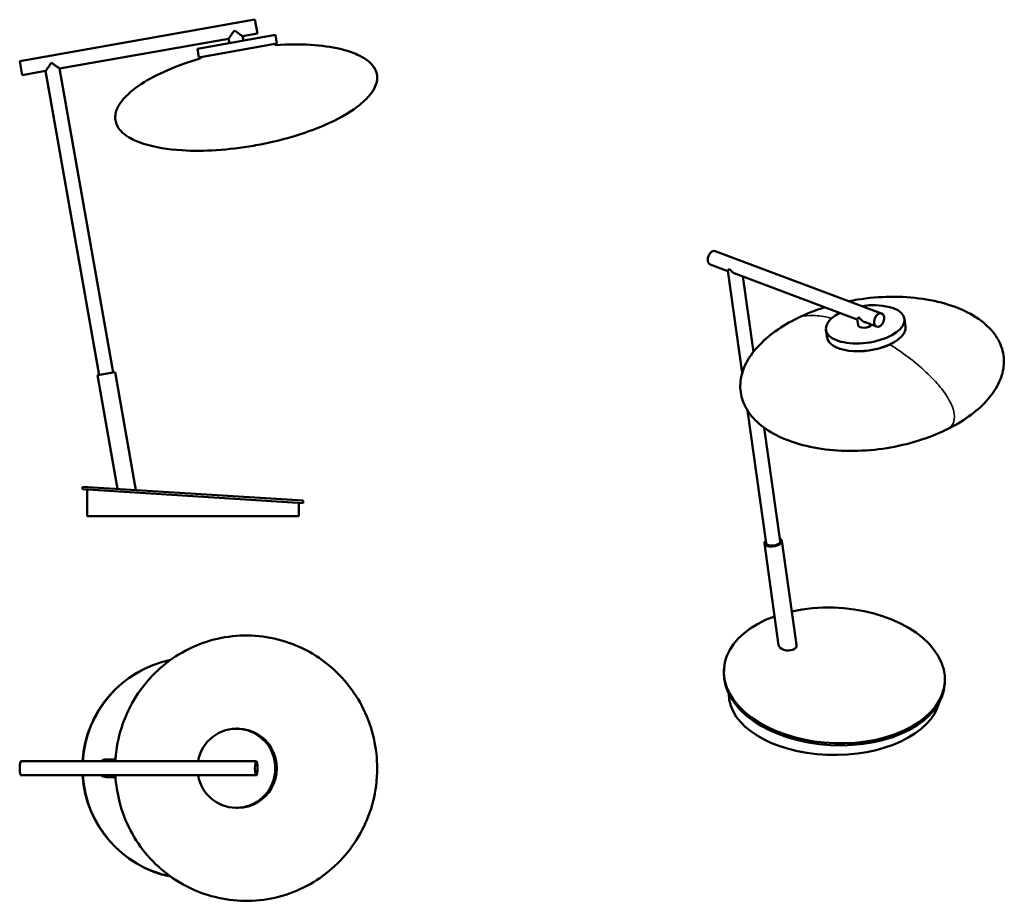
# Model space of a CAD drawing. Header units: millimetres. Extents: x 278 to 1390, y 114 to 1110.
import ezdxf

# ---------------------------------------------------------------- set-up
doc = ezdxf.new("R2010")
doc.units = ezdxf.units.MM
doc.header["$LTSCALE"] = 4
doc.layers.add('Visibile (ISO)', color=7, linetype='Continuous', lineweight=50)
doc.layers.add('Visibile sottile (ISO)', color=7, linetype='Continuous', lineweight=35)

msp = doc.modelspace()

# ---------------------------------------------------------------- linework, layer by layer
at = {"layer": 'Visibile (ISO)'}
for p, q in [((277.6, 1063.4), (543.5, 1110.3)), ((543.5, 1110.3), (546.2, 1094.5)), ((566.6, 1093), (478.4, 1077.5)), ((529.5, 1091.6), (546.2, 1094.5)), ((530.4, 1086.6), (529.5, 1091.6)), ((568.3, 1083.2), (566.6, 1093)), ((322.7, 1055.1), (513.7, 1088.8)), ((568.3, 1083.2), (480.2, 1067.6)), ((514.6, 1083.9), (513.7, 1088.8)), ((566.1, 1082.8), (566.1, 1082.4)), ((480.2, 1067.6), (478.4, 1077.5)), ((280.3, 1047.6), (277.6, 1063.4)), ((482.4, 1068), (482.4, 1067.7)), ((280.3, 1047.6), (306.9, 1052.3)), ((367.5, 708.6), (306.9, 1052.3)), ((383.3, 711.4), (322.7, 1055.1)), ((1063.8, 848.6), (1251.8, 778.3)), ((1058.2, 833.6), (1078.1, 826.1)), ((1094.3, 710.9), (1078.1, 826.3)), ((1086.9, 822.9), (1224.3, 771.5)), ((1107, 734.9), (1095.1, 819.8)), ((1225.3, 764.8), (1224.3, 771.6)), ((1233.1, 768.2), (1246.2, 763.3)), ((1278.7, 763.4), (1277.5, 772.2)), ((1190.1, 751), (1188.9, 759.7)), ((385.3, 711.7), (365.6, 708.3)), ((365.6, 708.3), (388.2, 579.9)), ((385.3, 711.7), (408.7, 578.6)), ((1121.3, 518.5), (1100.2, 668.6)), ((1137.1, 520.7), (1119.1, 649)), ((348.6, 582.4), (348.4, 579.4)), ((348.4, 579.4), (597.9, 563.7)), ((348.6, 582.4), (598.1, 566.7)), ((354, 549.1), (354, 579.1)), ((593, 549.1), (593, 564.1)), ((598.1, 566.7), (597.9, 563.7)), ((593, 549.1), (354, 549.1)), ((355, 548.9), (355, 549.1)), ((592, 548.9), (355, 548.9)), ((592, 548.9), (592, 549.1)), ((1119.3, 518.2), (1135.4, 403.4)), ((1139.1, 521), (1155.6, 403.5)), ((1073.6, 376.1), (1073.5, 373.7)), ((1323.2, 362), (1323.1, 359.7)), ((524.2, 308.9), (522.5, 308.9)), ((279, 272.1), (544.9, 272.1)), ((375.4, 274.1), (385.9, 274.1)), ((279, 256.1), (544.9, 256.1)), ((375.4, 254.1), (385.9, 254.1)), ((524.2, 219.4), (522.5, 219.4))]:
    msp.add_line(p, q, dxfattribs=at)
for centre, start, end in [((567.1, 1082.6), 190, 273.6805), ((481.5, 1067.5), 286.3195, 10)]:
    msp.add_arc(centre, 1, start, end, dxfattribs=at)
for centre, major_axis, ratio, start_param, end_param in [((1061, 841.1), (2.8, 7.49), 0.668835, 0, 3.141593), ((1233.2, 765.9), (-44.3, -6.2), 0.468323, 5.350084, 11.010703), ((1234.4, 757.2), (-44.3, -6.2), 0.468323, 0, 3.141593), ((1233.2, 765.9), (-7.92, -1.11), 0.468323, 0, 2.711864), ((1129.2, 519.6), (-9.9, -1.39), 0.468323, 5.639684, 10.068279), ((1129.2, 519.6), (-7.92, -1.11), 0.468323, 0, 3.141593), ((1198.4, 369), (124.8, -7), 0.612381, 2.176925, 8.284268), ((1145.5, 403.4), (-10.1, 0.8), 0.610685, 0.137669, 3.279262), ((473.1, 264.1), (0, 125), 0.998036, 0.201795, 1.506753), ((473.3, 264.1), (0, 125), 0.998036, 0.203953, 1.506753), ((1198.3, 366.7), (124.8, -7), 0.612381, 3.141593, 6.283185), ((1198.5, 348.1), (-119.5, 0), 0.57735, 0.000695, 3.001958), ((522.5, 264.1), (0, -44.7), 0.984808, 4.892126, 10.815837), ((524.2, 264.1), (0, -44.7), 0.984808, 0, 3.141593), ((279, 264.1), (0, 8), 0.173648, 0, 3.141593), ((375.4, 264.1), (0, 10), 0.984808, 5.639684, 6.926686), ((473.1, 264.1), (0, -125), 0.998036, 4.776433, 6.081338), ((473.3, 264.1), (0, -125), 0.998036, 4.776433, 6.07918), ((375.4, 264.1), (0, -10), 0.984808, 5.639684, 6.926686)]:
    msp.add_ellipse(centre, major_axis=major_axis, ratio=ratio, start_param=start_param, end_param=end_param, dxfattribs=at)
for centre, major_axis, ratio in [((1249, 770.8), (2.8, 7.49), 0.668835), ((544.9, 264.1), (0, 8), 0.173648)]:
    msp.add_ellipse(centre, major_axis=major_axis, ratio=ratio, dxfattribs=at)
for points, knots in [([(520.2, 1098.1), (519.2, 1096.5), (518.1, 1095), (517.1, 1093.6), (516.7, 1093), (516.3, 1092.4), (515.9, 1091.9), (515.6, 1091.4), (515.2, 1090.9), (515, 1090.5), (514.7, 1090.1), (514.5, 1089.8), (514.3, 1089.5), (514.1, 1089.3), (514, 1089.1), (513.9, 1089)], [0, 0, 0, 0, 0.3631004, 0.3631004, 0.3631004, 0.5184044, 0.5184044, 0.5184044, 0.6571812, 0.6571812, 0.6571812, 0.7820884, 0.7820884, 0.7820884, 0.8953741, 0.8953741, 0.8953741, 0.8953741]), ([(529.3, 1091.7), (529.2, 1091.8), (529, 1091.9), (528.7, 1092.1), (528.5, 1092.3), (528.1, 1092.5), (527.8, 1092.8), (527.4, 1093.1), (526.9, 1093.4), (526.4, 1093.7), (525.9, 1094.1), (525.3, 1094.5), (524.7, 1094.9), (523.3, 1095.9), (521.7, 1097), (520.2, 1098.1)], [0.104824, 0.104824, 0.104824, 0.104824, 0.2177418, 0.2177418, 0.2177418, 0.3424056, 0.3424056, 0.3424056, 0.4813533, 0.4813533, 0.4813533, 0.6365672, 0.6365672, 0.6365672, 1, 1, 1, 1]), ([(567.2, 1081.6), (594.6, 1083.4), (620, 1081.8), (647.2, 1075.5), (653.9, 1073.2), (663.2, 1069), (666.5, 1067.1), (673.3, 1062.3), (676.4, 1059.1), (679.8, 1053.5), (680.7, 1051.1), (681.7, 1046.7), (681.7, 1044.5), (681.2, 1039.9), (680.6, 1037.5), (678.2, 1031.9), (676.3, 1028.8), (670.2, 1021.1), (665.3, 1016.5), (649.7, 1004.6), (637, 997.5), (599.8, 981.3), (572.4, 973.3), (544, 968.2), (543.6, 968.1), (543.2, 968.1)], [0.0071527, 0.0071527, 0.0071527, 0.0071527, 0.2057222, 0.2057222, 0.2820178, 0.2820178, 0.3313779, 0.3313779, 0.4029159, 0.4029159, 0.4492223, 0.4492223, 0.4899591, 0.4899591, 0.5340242, 0.5340242, 0.5889515, 0.5889515, 0.6684431, 0.6684431, 0.7985566, 0.7985566, 0.9971261, 0.9971261, 1, 1, 1, 1]), ([(313.4, 1061.6), (312.6, 1060.4), (311.8, 1059.2), (311, 1058.1), (310.6, 1057.5), (310.2, 1057), (309.8, 1056.4), (309.4, 1055.9), (309.1, 1055.4), (308.8, 1055), (308.5, 1054.5), (308.2, 1054.2), (308, 1053.8), (307.8, 1053.5), (307.6, 1053.2), (307.4, 1053), (307.1, 1052.6), (306.9, 1052.3), (306.9, 1052.3)], [0, 0, 0, 0, 0.280412, 0.280412, 0.280412, 0.426698, 0.426698, 0.426698, 0.561993, 0.561993, 0.561993, 0.6842, 0.6842, 0.6842, 0.796235, 0.796235, 0.796235, 1, 1, 1, 1]), ([(322.7, 1055.1), (322.7, 1055.1), (322.4, 1055.3), (322, 1055.6), (321.8, 1055.7), (321.5, 1055.9), (321.2, 1056.1), (320.9, 1056.4), (320.5, 1056.7), (320.1, 1056.9), (319.6, 1057.3), (319.1, 1057.6), (318.6, 1058), (318, 1058.4), (317.5, 1058.8), (316.9, 1059.2), (315.8, 1059.9), (314.6, 1060.8), (313.4, 1061.6)], [0, 0, 0, 0, 0.2028712, 0.2028712, 0.2028712, 0.3153771, 0.3153771, 0.3153771, 0.4385387, 0.4385387, 0.4385387, 0.5746264, 0.5746264, 0.5746264, 0.7200824, 0.7200824, 0.7200824, 1, 1, 1, 1]), ([(481.7, 1066.5), (455.4, 1058.8), (432, 1048.7), (408.7, 1033.4), (403.1, 1029), (395.8, 1021.8), (393.4, 1019), (388.6, 1012.1), (386.8, 1008), (385.5, 1001.6), (385.4, 999.1), (386.1, 994.6), (386.8, 992.5), (388.8, 988.4), (390.3, 986.3), (394.4, 981.9), (397.3, 979.6), (405.7, 974.4), (411.8, 971.8), (430.5, 966), (444.9, 963.6), (485.4, 961.1), (513.9, 963), (542.3, 967.9), (542.7, 968), (543.2, 968.1)], [0.0071527, 0.0071527, 0.0071527, 0.0071527, 0.2057222, 0.2057222, 0.2820178, 0.2820178, 0.3313779, 0.3313779, 0.4029159, 0.4029159, 0.4492223, 0.4492223, 0.4899591, 0.4899591, 0.5340242, 0.5340242, 0.5889515, 0.5889515, 0.6684431, 0.6684431, 0.7985566, 0.7985566, 0.9971261, 0.9971261, 1, 1, 1, 1]), ([(1079.7, 828.7), (1079.1, 828.1), (1078.7, 827.5), (1078.4, 827.1), (1078.2, 826.9), (1078.1, 826.7), (1078.1, 826.5), (1078.1, 826.4), (1078.1, 826.4), (1078.1, 826.3)], [0, 0, 0, 0, 0.2804122, 0.2804122, 0.2804122, 0.4266983, 0.4266983, 0.4266983, 0.5067125, 0.5067125, 0.5067125, 0.5067125]), ([(1086.9, 822.9), (1086.6, 823), (1086.3, 823.1), (1086.1, 823.2), (1085.5, 823.5), (1084.9, 823.8), (1084.3, 824.2), (1083.7, 824.6), (1083.1, 825.1), (1082.5, 825.6), (1081.5, 826.5), (1080.5, 827.6), (1079.7, 828.7)], [0.3802915, 0.3802915, 0.3802915, 0.3802915, 0.4385387, 0.4385387, 0.4385387, 0.5746264, 0.5746264, 0.5746264, 0.7200824, 0.7200824, 0.7200824, 1, 1, 1, 1]), ([(1214.8, 792.1), (1218.1, 792.8), (1221.3, 793.3), (1236.8, 795.8), (1249.4, 796.9), (1274.1, 797.2), (1286.5, 796.4), (1309.8, 793), (1321, 790.4), (1341.2, 783.4), (1350.5, 779.1), (1366, 769.1), (1372.5, 763.5), (1382.3, 751.4), (1385.9, 745), (1389.9, 731.8), (1390.5, 725.1), (1389, 711.7), (1386.9, 704.9), (1380.3, 691.8), (1375.8, 685.4), (1364.6, 673), (1357.7, 667.1), (1342.6, 656.2), (1334.1, 651.3), (1325.1, 646.9)], [6.239273, 6.239273, 6.239273, 6.239273, 7.22178, 7.22178, 10.962368, 10.962368, 14.716468, 14.716468, 18.380631, 18.380631, 21.895354, 21.895354, 25.197649, 25.197649, 28.309846, 28.309846, 31.291894, 31.291894, 34.23523, 34.23523, 37.233346, 37.233346, 40.357834, 40.357834, 43.520593, 43.520593, 43.520593, 43.520593]), ([(1325.1, 646.9), (1315, 641.9), (1304, 637.7), (1281.4, 630.7), (1269.5, 627.9), (1245.2, 624.1), (1232.7, 623), (1208, 622.7), (1195.6, 623.4), (1172.2, 626.8), (1161, 629.5), (1140.8, 636.5), (1131.6, 640.8), (1116.1, 650.8), (1109.6, 656.4), (1099.7, 668.5), (1096.2, 674.9), (1092.2, 688), (1091.6, 694.8), (1093.1, 708.2), (1095.2, 715), (1101.7, 728.1), (1106.3, 734.5), (1117.5, 746.8), (1124.3, 752.8), (1139.5, 763.6), (1148, 768.6), (1156.9, 773)], [0, 0, 0, 0, 3.589591, 3.589591, 7.22178, 7.22178, 10.962368, 10.962368, 14.716468, 14.716468, 18.380631, 18.380631, 21.895354, 21.895354, 25.197649, 25.197649, 28.309847, 28.309847, 31.291894, 31.291894, 34.23523, 34.23523, 37.233346, 37.233346, 40.357834, 40.357834, 43.520594, 43.520594, 43.520594, 43.520594]), ([(1225.9, 774.1), (1225.2, 773.2), (1224.6, 772.6), (1224.4, 772.1), (1224.3, 771.9), (1224.3, 771.7), (1224.3, 771.6)], [0, 0, 0, 0, 0.3631004, 0.3631004, 0.3631004, 0.50668, 0.50668, 0.50668, 0.50668]), ([(1233.1, 768.2), (1232.6, 768.4), (1232.2, 768.6), (1231.7, 768.8), (1231.1, 769.2), (1230.4, 769.6), (1229.8, 770.1), (1228.3, 771.2), (1227, 772.6), (1225.9, 774.1)], [0.3803041, 0.3803041, 0.3803041, 0.3803041, 0.4813533, 0.4813533, 0.4813533, 0.6365672, 0.6365672, 0.6365672, 1, 1, 1, 1]), ([(386.4, 279.7), (387.6, 291.2), (390.1, 302.7), (397.7, 324.6), (402.7, 335.1), (415, 354.6), (422.3, 363.7), (438.7, 379.8), (447.9, 387), (467.5, 398.8), (478, 403.6), (499.8, 410.6), (511.1, 412.8), (533.8, 414.6), (545.4, 414.1), (567.9, 410.5), (579, 407.4), (600.2, 398.6), (610.3, 393), (628.8, 379.6), (637.4, 371.7), (652.4, 354.3), (659, 344.7), (669.7, 324.3), (673.9, 313.4), (679.7, 291), (681.3, 279.4), (681.7, 261.4), (681.5, 255), (680.8, 248.6)], [0, 0, 0, 0, 3.484878, 3.484878, 6.95344, 6.95344, 10.420818, 10.420818, 13.886253, 13.886253, 17.349547, 17.349547, 20.810956, 20.810956, 24.271135, 24.271135, 27.73099, 27.73099, 31.19147, 31.19147, 34.653423, 34.653423, 38.117389, 38.117389, 41.583479, 41.583479, 45.051356, 45.051356, 46.979134, 46.979134, 46.979134, 46.979134]), ([(680.8, 248.6), (679.7, 237), (677.1, 225.6), (669.6, 203.7), (664.5, 193.1), (652.2, 173.6), (644.9, 164.6), (628.5, 148.4), (619.3, 141.3), (599.8, 129.4), (589.2, 124.6), (567.5, 117.7), (556.1, 115.4), (533.4, 113.7), (521.8, 114.2), (499.3, 117.8), (488.2, 120.9), (467.1, 129.6), (456.9, 135.3), (438.4, 148.7), (429.8, 156.6), (414.8, 173.9), (408.2, 183.6), (397.5, 204), (393.3, 214.9), (387.9, 235.9), (386.3, 246), (385.8, 256.1)], [0, 0, 0, 0, 3.484878, 3.484878, 6.95344, 6.95344, 10.420818, 10.420818, 13.886253, 13.886253, 17.349547, 17.349547, 20.810956, 20.810956, 24.271135, 24.271135, 27.73099, 27.73099, 31.19147, 31.19147, 34.653423, 34.653423, 38.117389, 38.117389, 41.583479, 41.583479, 44.62418, 44.62418, 44.62418, 44.62418])]:
    msp.add_open_spline(points, degree=3, knots=knots, dxfattribs=at)
for points in [[(529.5, 1091.6), (529.5, 1091.6), (529.4, 1091.6), (529.3, 1091.7)], [(513.9, 1089), (513.8, 1088.8), (513.7, 1088.8), (513.7, 1088.8)], [(1156.9, 773), (1166.6, 777.7), (1177, 781.8), (1187.7, 785.2)], [(385.8, 272.1), (385.9, 274.6), (386.1, 277.2), (386.4, 279.7)]]:
    msp.add_open_spline(points, degree=3, dxfattribs=at)
at = {"layer": 'Visibile sottile (ISO)'}
for major_axis, start_param, end_param in [((43, 6), 5.320544, 5.752093), ((-43, -6), 0.531093, 2.178951)]:
    msp.add_ellipse((1234.6, 756), major_axis=major_axis, ratio=0.468323, start_param=start_param, end_param=end_param, dxfattribs=at)
for points, knots in [([(1156.9, 773), (1157, 773), (1157.1, 773.1), (1157.2, 773.1), (1160.8, 774.8), (1165.3, 775.7), (1170.6, 775.9), (1175.9, 776.1), (1182, 775.5), (1188.7, 774.2), (1190.8, 773.8), (1193, 773.3), (1195.2, 772.8)], [1.7328326, 1.7328326, 1.7328326, 1.7328326, 1.7353745, 1.7353745, 1.7353745, 1.8272963, 1.8272963, 1.8272963, 1.9192181, 1.9192181, 1.9192181, 1.9479187, 1.9479187, 1.9479187, 1.9479187]), ([(1261.4, 742.9), (1268.4, 738.5), (1275.2, 733.9), (1281.6, 729), (1288.9, 723.5), (1295.8, 717.8), (1301.9, 712), (1308.1, 706.3), (1313.5, 700.5), (1318.1, 694.9), (1322.7, 689.3), (1326.3, 683.8), (1329, 678.8), (1331.7, 673.7), (1333.3, 669), (1333.9, 664.8), (1334.5, 660.6), (1334, 656.9), (1332.5, 653.8), (1331, 650.9), (1328.5, 648.5), (1325.1, 646.9)], [0, 0, 0, 0, 0.0807819, 0.0807819, 0.0807819, 0.1727037, 0.1727037, 0.1727037, 0.2646255, 0.2646255, 0.2646255, 0.3565474, 0.3565474, 0.3565474, 0.4484692, 0.4484692, 0.4484692, 0.540391, 0.540391, 0.540391, 0.6297709, 0.6297709, 0.6297709, 0.6297709])]:
    msp.add_open_spline(points, degree=3, knots=knots, dxfattribs=at)

doc.saveas('drawing.dxf')
